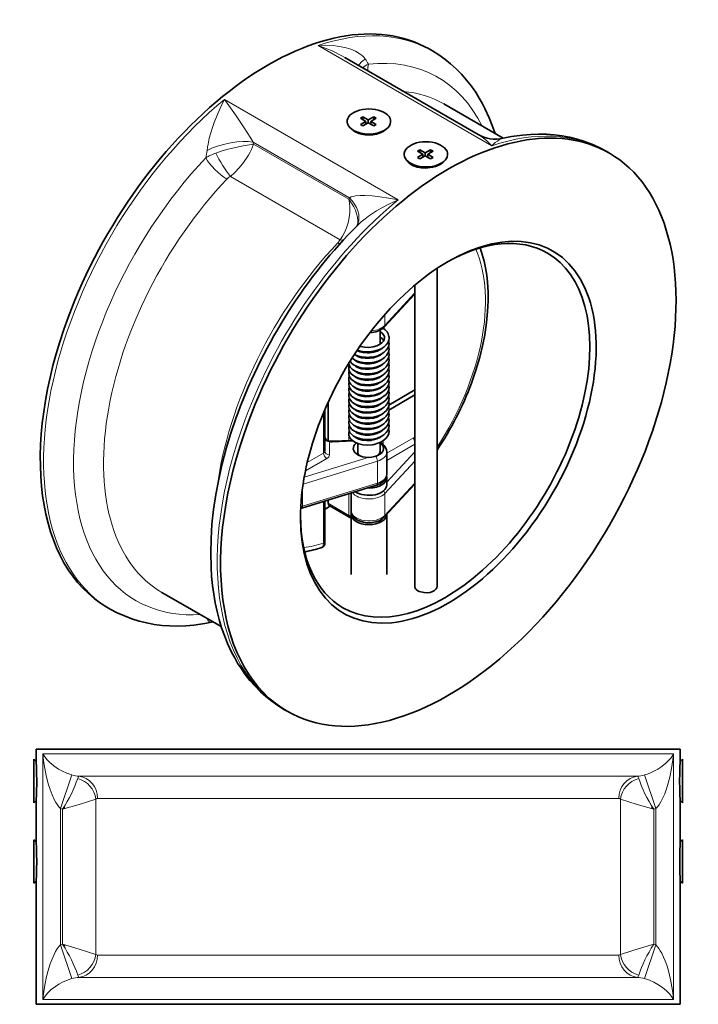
# Model space of a CAD drawing. Extents: x -263 to 826, y 13 to 775.
# Tile 3 of 3: x 523 to 826, y 335 to 775. Entities that reach past the tile are written whole.
import ezdxf

# ---------------------------------------------------------------- set-up
doc = ezdxf.new("R2010")
doc.units = 0

msp = doc.modelspace()

# ---------------------------------------------------------------- linework, layer by layer
at = {"color": 7, "lineweight": 13}
for p, q in [((656.27, 763.33), (733.91, 718.5)), ((691.98, 694.29), (614.34, 739.12)), ((670.21, 695.28), (627.12, 720.16)), ((669.99, 694.63), (627.34, 719.26)), ((666.01, 676.49), (616.98, 704.8)), ((533.21, 336.91), (533.21, 446.71)), ((533.21, 446.71), (605.09, 446.71)), ((815.04, 446.71), (605.09, 446.71)), ((815.04, 336.91), (815.04, 446.71)), ((549.29, 436.76), (609.4, 436.76)), ((798.96, 436.76), (609.4, 436.76)), ((557.61, 426.81), (613.71, 426.81)), ((613.71, 426.81), (790.64, 426.81)), ((556.87, 357.14), (556.87, 426.49)), ((791.37, 426.49), (791.37, 357.14)), ((541.04, 361.35), (541.04, 422.28)), ((541.99, 361.65), (541.99, 421.98)), ((806.26, 421.98), (806.26, 361.65)), ((807.21, 361.35), (807.21, 422.28)), ((557.61, 356.81), (613.71, 356.81)), ((613.71, 356.81), (790.64, 356.81)), ((549.29, 346.86), (609.4, 346.86)), ((609.4, 346.86), (798.96, 346.86)), ((533.21, 336.91), (605.09, 336.91)), ((605.09, 336.91), (815.04, 336.91))]:
    msp.add_line(p, q, dxfattribs=at)
at = {"color": 7, "lineweight": 35, "ltscale": 0.021436}
for p, q in [((707.3, 760.87), (705.82, 761.73)), ((786.43, 715.19), (784.94, 716.05)), ((563.3, 511.46), (561.82, 512.32)), ((642.43, 465.77), (640.94, 466.63))]:
    msp.add_line(p, q, dxfattribs=at)
at = {"color": 7, "lineweight": 35}
for p, q in [((668.13, 757.98), (727.72, 723.58)), ((709.39, 521.63), (709.39, 663.69)), ((699.39, 521.63), (699.39, 656.14)), ((530.12, 448.81), (605.09, 448.81)), ((605.09, 448.81), (818.12, 448.81)), ((530.12, 389.61), (530.12, 334.81)), ((818.12, 389.61), (818.12, 334.81)), ((530.12, 334.81), (605.09, 334.81)), ((605.09, 334.81), (818.12, 334.81))]:
    msp.add_line(p, q, dxfattribs=at)
at = {"color": 7, "lineweight": 35, "ltscale": 0.383372}
msp.add_line((738.93, 721.83), (712.37, 737.16), dxfattribs=at)
at = {"color": 7, "lineweight": 35, "ltscale": 0.016331}
for p, q in [((675.12, 730.79), (676.25, 731.44)), ((681.06, 731.44), (682.19, 730.79)), ((675.12, 728.01), (676.25, 727.36)), ((681.06, 727.36), (682.19, 728.01))]:
    msp.add_line(p, q, dxfattribs=at)
at = {"color": 7, "lineweight": 35, "ltscale": 0.034701}
for p, q in [((675.12, 730.79), (677.52, 729.4)), ((676.25, 731.44), (678.66, 730.05)), ((679.79, 729.4), (682.19, 730.79)), ((675.12, 728.01), (677.52, 729.4)), ((676.25, 727.36), (678.66, 728.75)), ((679.79, 729.4), (682.19, 728.01)), ((700.58, 716.09), (702.98, 714.7)), ((700.58, 713.31), (702.98, 714.7)), ((701.71, 716.74), (704.11, 715.36)), ((701.71, 712.66), (704.11, 714.05)), ((704.11, 715.36), (706.52, 716.74)), ((704.11, 714.05), (706.52, 712.66)), ((705.24, 714.7), (707.65, 716.09)), ((705.24, 714.7), (707.65, 713.31))]:
    msp.add_line(p, q, dxfattribs=at)
at = {"color": 7, "lineweight": 35, "ltscale": 0.01633}
for p, q in [((676.25, 731.44), (676.25, 730.13)), ((681.06, 731.44), (681.06, 730.13)), ((677.52, 729.4), (677.52, 728.09)), ((678.66, 730.05), (678.66, 728.75)), ((679.79, 729.4), (679.79, 728.09)), ((700.58, 716.09), (701.71, 716.74)), ((700.58, 713.31), (701.71, 712.66)), ((701.71, 716.74), (701.71, 715.44)), ((702.98, 714.7), (702.98, 713.4)), ((704.11, 715.36), (704.11, 714.05)), ((705.24, 714.7), (705.24, 713.4)), ((706.52, 716.74), (707.65, 716.09)), ((706.52, 716.74), (706.52, 715.44)), ((706.52, 712.66), (707.65, 713.31))]:
    msp.add_line(p, q, dxfattribs=at)
at = {"color": 7, "lineweight": 35, "ltscale": 0.0347}
for p, q in [((678.66, 730.05), (681.06, 731.44)), ((678.66, 728.75), (681.06, 727.36))]:
    msp.add_line(p, q, dxfattribs=at)
at = {"color": 7, "lineweight": 35, "ltscale": 0.002042}
for p, q in [((677.52, 728.26), (677.67, 728.18)), ((679.65, 728.18), (679.79, 728.26)), ((705.1, 713.48), (705.24, 713.56))]:
    msp.add_line(p, q, dxfattribs=at)
at = {"color": 7, "lineweight": 35, "ltscale": 0.03501}
msp.add_line((674.48, 723.97), (672.05, 725.37), dxfattribs=at)
at = {"color": 7, "lineweight": 35, "ltscale": 0.031139}
msp.add_line((683.65, 724.13), (685.81, 725.37), dxfattribs=at)
at = {"color": 7, "lineweight": 35, "ltscale": 0.002041}
msp.add_line((702.98, 713.56), (703.12, 713.48), dxfattribs=at)
at = {"color": 7, "lineweight": 35, "ltscale": 0.042143}
msp.add_line((700.43, 708.99), (697.51, 710.68), dxfattribs=at)
at = {"color": 7, "lineweight": 35, "ltscale": 0.000251}
msp.add_line((700.4, 709.01), (700.41, 708.99), dxfattribs=at)
at = {"color": 7, "lineweight": 35, "ltscale": 0.031739}
msp.add_line((709.07, 709.41), (711.27, 710.68), dxfattribs=at)
at = {"color": 7, "lineweight": 35, "ltscale": 0.25217}
for p, q in [((699.39, 652.2), (685.69, 637.38)), ((685.69, 552.47), (699.39, 567.28))]:
    msp.add_line(p, q, dxfattribs=at)
at = {"color": 7, "lineweight": 13, "ltscale": 0.246723}
for p, q in [((699.39, 652.69), (685.99, 638.2)), ((685.99, 563.08), (699.39, 577.57)), ((685.99, 553.28), (699.39, 567.77))]:
    msp.add_line(p, q, dxfattribs=at)
at = {"color": 7, "lineweight": 13, "ltscale": 0.05985}
msp.add_line((685.99, 642.98), (685.99, 638.2), dxfattribs=at)
at = {"color": 7, "lineweight": 35, "ltscale": 0.078026}
msp.add_line((683.93, 629.81), (683.93, 636.06), dxfattribs=at)
at = {"color": 7, "lineweight": 13, "ltscale": 0.001334}
msp.add_line((685.31, 637.01), (685.31, 636.91), dxfattribs=at)
at = {"color": 7, "lineweight": 35, "ltscale": 0.003653}
for p, q in [((673.93, 626.78), (673.93, 627.07)), ((673.93, 614.53), (673.93, 614.82)), ((673.93, 612.08), (673.93, 612.37)), ((673.93, 609.63), (673.93, 609.92)), ((673.93, 602.28), (673.93, 602.57))]:
    msp.add_line(p, q, dxfattribs=at)
at = {"color": 7, "lineweight": 35, "ltscale": 0.002287}
msp.add_line((683.93, 627.36), (683.93, 627.55), dxfattribs=at)
at = {"color": 7, "lineweight": 35, "ltscale": 0.002286}
msp.add_line((683.93, 624.92), (683.93, 625.1), dxfattribs=at)
at = {"color": 7, "lineweight": 35, "ltscale": 0.001385}
for p, q in [((684.28, 627.72), (684.38, 627.67)), ((684.28, 620.37), (684.38, 620.32)), ((684.28, 613.02), (684.38, 612.97))]:
    msp.add_line(p, q, dxfattribs=at)
at = {"color": 7, "lineweight": 35, "ltscale": 0.001379}
for p, q in [((684.28, 625.27), (684.38, 625.22)), ((684.28, 608.12), (684.38, 608.07))]:
    msp.add_line(p, q, dxfattribs=at)
at = {"color": 7, "lineweight": 35, "ltscale": 0.001048}
msp.add_line((684.38, 627.77), (684.45, 627.72), dxfattribs=at)
at = {"color": 7, "lineweight": 35, "ltscale": 0.001059}
for p, q in [((684.38, 625.32), (684.45, 625.27)), ((684.38, 598.38), (684.45, 598.32))]:
    msp.add_line(p, q, dxfattribs=at)
at = {"color": 7, "lineweight": 13, "ltscale": 0.015436}
msp.add_line((670, 621.05), (670, 619.82), dxfattribs=at)
at = {"color": 7, "lineweight": 35, "ltscale": 0.003656}
msp.add_line((673.93, 624.33), (673.93, 624.62), dxfattribs=at)
at = {"color": 7, "lineweight": 35, "ltscale": 0.003627}
msp.add_line((673.93, 621.88), (673.93, 622.17), dxfattribs=at)
at = {"color": 7, "lineweight": 35, "ltscale": 0.002304}
msp.add_line((683.93, 622.46), (683.93, 622.65), dxfattribs=at)
at = {"color": 7, "lineweight": 35, "ltscale": 0.001393}
msp.add_line((684.28, 622.82), (684.38, 622.77), dxfattribs=at)
at = {"color": 7, "lineweight": 35, "ltscale": 0.001066}
msp.add_line((684.38, 622.87), (684.45, 622.82), dxfattribs=at)
at = {"color": 7, "lineweight": 35, "ltscale": 0.001056}
msp.add_line((684.38, 620.42), (684.45, 620.37), dxfattribs=at)
at = {"color": 7, "lineweight": 13, "ltscale": 0.014104}
msp.add_line((670, 618.5), (670, 617.37), dxfattribs=at)
at = {"color": 7, "lineweight": 35, "ltscale": 0.003648}
msp.add_line((673.93, 619.43), (673.93, 619.72), dxfattribs=at)
at = {"color": 7, "lineweight": 35, "ltscale": 0.003651}
for p, q in [((673.93, 616.98), (673.93, 617.27)), ((673.93, 607.18), (673.93, 607.47))]:
    msp.add_line(p, q, dxfattribs=at)
at = {"color": 7, "lineweight": 35, "ltscale": 0.002321}
msp.add_line((683.93, 620.02), (683.93, 620.2), dxfattribs=at)
at = {"color": 7, "lineweight": 35, "ltscale": 0.002296}
for p, q in [((683.93, 617.57), (683.93, 617.75)), ((683.93, 607.77), (683.93, 607.95))]:
    msp.add_line(p, q, dxfattribs=at)
at = {"color": 7, "lineweight": 35, "ltscale": 0.00137}
for p, q in [((684.28, 617.92), (684.38, 617.87)), ((684.28, 598.32), (684.38, 598.27))]:
    msp.add_line(p, q, dxfattribs=at)
at = {"color": 7, "lineweight": 35, "ltscale": 0.001038}
msp.add_line((684.38, 617.97), (684.45, 617.92), dxfattribs=at)
at = {"color": 7, "lineweight": 13, "ltscale": 0.014073}
msp.add_line((670, 615.99), (670, 614.87), dxfattribs=at)
at = {"color": 7, "lineweight": 13, "ltscale": 0.015863}
msp.add_line((670, 613.63), (670, 612.36), dxfattribs=at)
at = {"color": 7, "lineweight": 35, "ltscale": 0.002332}
for p, q in [((683.93, 615.12), (683.93, 615.3)), ((683.93, 588.17), (683.93, 588.36))]:
    msp.add_line(p, q, dxfattribs=at)
at = {"color": 7, "lineweight": 35, "ltscale": 0.002307}
msp.add_line((683.93, 612.67), (683.93, 612.85), dxfattribs=at)
at = {"color": 7, "lineweight": 35, "ltscale": 0.001416}
msp.add_line((684.28, 615.47), (684.38, 615.42), dxfattribs=at)
at = {"color": 7, "lineweight": 35, "ltscale": 0.001094}
for p, q in [((684.38, 615.52), (684.45, 615.47)), ((684.38, 610.62), (684.45, 610.57))]:
    msp.add_line(p, q, dxfattribs=at)
at = {"color": 7, "lineweight": 35, "ltscale": 0.001067}
msp.add_line((684.38, 613.07), (684.45, 613.02), dxfattribs=at)
at = {"color": 7, "lineweight": 13, "ltscale": 0.013953}
msp.add_line((670, 611.14), (670, 610.02), dxfattribs=at)
at = {"color": 7, "lineweight": 13, "ltscale": 0.013757}
msp.add_line((670, 608.67), (670, 607.57), dxfattribs=at)
at = {"color": 7, "lineweight": 35, "ltscale": 0.002312}
msp.add_line((683.93, 610.22), (683.93, 610.4), dxfattribs=at)
at = {"color": 7, "lineweight": 35, "ltscale": 0.001422}
msp.add_line((684.28, 610.57), (684.38, 610.52), dxfattribs=at)
at = {"color": 7, "lineweight": 35, "ltscale": 0.00105}
msp.add_line((684.38, 608.17), (684.45, 608.12), dxfattribs=at)
at = {"color": 7, "lineweight": 35, "ltscale": 0.16763}
msp.add_line((687.88, 602.59), (699.39, 609.48), dxfattribs=at)
at = {"color": 7, "lineweight": 35, "ltscale": 0.216396}
msp.add_line((660.69, 603.92), (660.69, 586.61), dxfattribs=at)
at = {"color": 7, "lineweight": 13, "ltscale": 0.013747}
msp.add_line((670, 606.22), (670, 605.12), dxfattribs=at)
at = {"color": 7, "lineweight": 13, "ltscale": 0.01351}
msp.add_line((670, 603.78), (670, 602.7), dxfattribs=at)
at = {"color": 7, "lineweight": 35, "ltscale": 0.003636}
msp.add_line((673.93, 604.73), (673.93, 605.02), dxfattribs=at)
at = {"color": 7, "lineweight": 35, "ltscale": 0.002318}
msp.add_line((683.93, 605.32), (683.93, 605.5), dxfattribs=at)
at = {"color": 7, "lineweight": 35, "ltscale": 0.002301}
for p, q in [((683.93, 602.87), (683.93, 603.05)), ((683.93, 595.52), (683.93, 595.7))]:
    msp.add_line(p, q, dxfattribs=at)
at = {"color": 7, "lineweight": 35, "ltscale": 0.001396}
msp.add_line((684.28, 605.67), (684.38, 605.62), dxfattribs=at)
at = {"color": 7, "lineweight": 35, "ltscale": 0.001389}
for p, q in [((684.28, 603.22), (684.38, 603.17)), ((684.28, 600.77), (684.38, 600.72))]:
    msp.add_line(p, q, dxfattribs=at)
at = {"color": 7, "lineweight": 35, "ltscale": 0.001044}
msp.add_line((684.38, 605.72), (684.45, 605.67), dxfattribs=at)
at = {"color": 7, "lineweight": 35, "ltscale": 0.001071}
msp.add_line((684.38, 603.28), (684.45, 603.22), dxfattribs=at)
at = {"color": 7, "lineweight": 35, "ltscale": 0.16737}
msp.add_line((687.9, 600.27), (699.39, 607.15), dxfattribs=at)
at = {"color": 7, "lineweight": 13, "ltscale": 0.227422}
msp.add_line((658.69, 599.36), (658.69, 581.16), dxfattribs=at)
at = {"color": 7, "lineweight": 35, "ltscale": 0.234439}
msp.add_line((659.27, 600.74), (659.27, 581.98), dxfattribs=at)
at = {"color": 7, "lineweight": 13, "ltscale": 0.012398}
msp.add_line((670, 601.22), (670, 600.23), dxfattribs=at)
at = {"color": 7, "lineweight": 13, "ltscale": 0.013802}
msp.add_line((670, 598.88), (670, 597.77), dxfattribs=at)
at = {"color": 7, "lineweight": 35, "ltscale": 0.003676}
msp.add_line((673.93, 599.83), (673.93, 600.12), dxfattribs=at)
at = {"color": 7, "lineweight": 35, "ltscale": 0.002306}
msp.add_line((683.93, 600.42), (683.93, 600.6), dxfattribs=at)
at = {"color": 7, "lineweight": 35, "ltscale": 0.001063}
msp.add_line((684.38, 600.83), (684.45, 600.77), dxfattribs=at)
at = {"color": 7, "lineweight": 13, "ltscale": 0.015511}
msp.add_line((670, 596.51), (670, 595.27), dxfattribs=at)
at = {"color": 7, "lineweight": 35, "ltscale": 0.003659}
msp.add_line((673.93, 597.38), (673.93, 597.67), dxfattribs=at)
at = {"color": 7, "lineweight": 35, "ltscale": 0.003645}
msp.add_line((673.93, 594.93), (673.93, 595.22), dxfattribs=at)
at = {"color": 7, "lineweight": 35, "ltscale": 0.00233}
msp.add_line((683.93, 597.97), (683.93, 598.16), dxfattribs=at)
at = {"color": 7, "lineweight": 35, "ltscale": 0.001355}
msp.add_line((684.28, 595.87), (684.38, 595.82), dxfattribs=at)
at = {"color": 7, "lineweight": 35, "ltscale": 0.001069}
msp.add_line((684.38, 595.93), (684.45, 595.87), dxfattribs=at)
at = {"color": 7, "lineweight": 13, "ltscale": 0.014116}
msp.add_line((670, 594), (670, 592.87), dxfattribs=at)
at = {"color": 7, "lineweight": 13, "ltscale": 0.013776}
msp.add_line((670, 591.53), (670, 590.43), dxfattribs=at)
at = {"color": 7, "lineweight": 35, "ltscale": 0.003658}
msp.add_line((673.93, 592.48), (673.93, 592.78), dxfattribs=at)
at = {"color": 7, "lineweight": 35, "ltscale": 0.003647}
msp.add_line((673.93, 590.03), (673.93, 590.33), dxfattribs=at)
at = {"color": 7, "lineweight": 35, "ltscale": 0.002315}
msp.add_line((683.93, 593.07), (683.93, 593.26), dxfattribs=at)
at = {"color": 7, "lineweight": 35, "ltscale": 0.002303}
msp.add_line((683.93, 590.62), (683.93, 590.81), dxfattribs=at)
at = {"color": 7, "lineweight": 35, "ltscale": 0.001083}
msp.add_line((684.38, 593.48), (684.45, 593.42), dxfattribs=at)
at = {"color": 7, "lineweight": 13, "ltscale": 0.07231}
msp.add_line((661.27, 580.35), (661.27, 586.13), dxfattribs=at)
at = {"color": 7, "lineweight": 35, "ltscale": 0.112508}
msp.add_line((671.47, 586.79), (662.47, 586.47), dxfattribs=at)
at = {"color": 7, "lineweight": 13, "ltscale": 0.117327}
msp.add_line((671.92, 586.44), (662.54, 586.1), dxfattribs=at)
at = {"color": 7, "lineweight": 13, "ltscale": 0.030595}
msp.add_line((670, 589.18), (670, 586.74), dxfattribs=at)
at = {"color": 7, "lineweight": 13, "ltscale": 0.000562}
msp.add_line((671.42, 586.83), (671.42, 586.79), dxfattribs=at)
at = {"color": 7, "lineweight": 35, "ltscale": 0.003662}
msp.add_line((673.93, 587.58), (673.93, 587.88), dxfattribs=at)
at = {"color": 7, "lineweight": 35, "ltscale": 0.048032}
msp.add_line((673.93, 581.58), (673.93, 585.43), dxfattribs=at)
at = {"color": 7, "lineweight": 35, "ltscale": 0.050233}
msp.add_line((683.93, 581.89), (683.93, 585.91), dxfattribs=at)
at = {"color": 7, "lineweight": 13, "ltscale": 0.021785}
msp.add_line((685.31, 586.69), (685.31, 584.94), dxfattribs=at)
at = {"color": 7, "lineweight": 13, "ltscale": 0.172345}
msp.add_line((698.87, 588.03), (686.93, 581.14), dxfattribs=at)
at = {"color": 7, "lineweight": 13, "ltscale": 0.105946}
msp.add_line((658.69, 581.16), (651.35, 576.93), dxfattribs=at)
at = {"color": 7, "lineweight": 13, "ltscale": 0.179784}
msp.add_line((699.39, 585.07), (686.93, 577.87), dxfattribs=at)
at = {"color": 7, "lineweight": 13, "ltscale": 0.229372}
msp.add_line((686.93, 568.18), (699.39, 581.66), dxfattribs=at)
at = {"color": 7, "lineweight": 35, "ltscale": 0.122475}
msp.add_line((686.93, 571.79), (686.93, 581.58), dxfattribs=at)
at = {"color": 7, "lineweight": 13, "ltscale": 0.434469}
msp.add_line((649.48, 567.27), (682.7, 577.51), dxfattribs=at)
at = {"color": 7, "lineweight": 13, "ltscale": 0.373872}
msp.add_line((649.99, 570.37), (678.57, 579.18), dxfattribs=at)
at = {"color": 7, "lineweight": 13, "ltscale": 0.138206}
msp.add_line((660.1, 578.71), (650.53, 573.19), dxfattribs=at)
at = {"color": 7, "lineweight": 13, "ltscale": 0.122475}
for p, q in [((682.7, 567.71), (682.7, 577.51)), ((685.99, 553.28), (685.99, 563.08))]:
    msp.add_line(p, q, dxfattribs=at)
at = {"color": 7, "lineweight": 13, "ltscale": 0.437267}
msp.add_line((682.7, 567.71), (649.27, 557.41), dxfattribs=at)
at = {"color": 7, "lineweight": 35, "ltscale": 0.040825}
msp.add_line((686.93, 566.89), (686.93, 570.15), dxfattribs=at)
at = {"color": 7, "lineweight": 35, "ltscale": 0.437265}
msp.add_line((682.34, 566.82), (648.91, 556.52), dxfattribs=at)
at = {"color": 7, "lineweight": 13, "ltscale": 0.104738}
msp.add_line((649.27, 565.79), (649.27, 557.41), dxfattribs=at)
at = {"color": 7, "lineweight": 35, "ltscale": 0.098068}
msp.add_line((670.93, 555.46), (670.93, 563.3), dxfattribs=at)
at = {"color": 7, "lineweight": 13, "ltscale": 0.233234}
msp.add_line((658.69, 559.53), (658.69, 540.87), dxfattribs=at)
at = {"color": 7, "lineweight": 35, "ltscale": 0.225282}
msp.add_line((659.27, 559.71), (659.27, 541.69), dxfattribs=at)
at = {"color": 7, "lineweight": 35, "ltscale": 0.017924}
msp.add_line((660.69, 560.14), (660.69, 558.71), dxfattribs=at)
at = {"color": 7, "lineweight": 13, "ltscale": 0.121014}
msp.add_line((670, 563.01), (670, 553.33), dxfattribs=at)
at = {"color": 7, "lineweight": 13, "ltscale": 0.134431}
msp.add_line((660.69, 558.71), (670, 553.33), dxfattribs=at)
at = {"color": 7, "lineweight": 35, "ltscale": 0.134431}
msp.add_line((661.1, 557.8), (670.42, 552.42), dxfattribs=at)
at = {"color": 7, "lineweight": 35, "ltscale": 0.336804}
msp.add_line((670.93, 553.82), (670.93, 526.88), dxfattribs=at)
at = {"color": 7, "lineweight": 35, "ltscale": 0.336601}
msp.add_line((686.93, 553.81), (686.93, 526.88), dxfattribs=at)
at = {"color": 7, "lineweight": 35, "ltscale": 0.010393}
msp.add_line((659.27, 541.69), (659.27, 540.85), dxfattribs=at)
at = {"color": 7, "lineweight": 35, "ltscale": 0.383334}
msp.add_line((612.93, 503.59), (586.38, 518.92), dxfattribs=at)
at = {"color": 7, "lineweight": 35, "ltscale": 0.065}
for p, q in [((530.12, 448.81), (530.12, 443.61)), ((818.12, 448.81), (818.12, 443.61))]:
    msp.add_line(p, q, dxfattribs=at)
at = {"color": 7, "lineweight": 35, "ltscale": 0.228439}
for p, q in [((529.15, 444.35), (529.15, 426.07)), ((819.1, 424.88), (819.1, 443.16)), ((529.15, 408.35), (529.15, 390.07)), ((819.1, 388.88), (819.1, 407.16))]:
    msp.add_line(p, q, dxfattribs=at)
at = {"color": 7, "lineweight": 35, "ltscale": 0.017507}
for p, q in [((530.14, 443.36), (529.15, 444.35)), ((818.11, 443.36), (819.1, 444.35)), ((530.14, 425.87), (529.15, 424.88)), ((818.11, 425.87), (819.1, 424.88))]:
    msp.add_line(p, q, dxfattribs=at)
at = {"color": 7, "lineweight": 35, "ltscale": 0.014894}
for p, q in [((819.1, 443.16), (819.1, 444.35)), ((529.15, 426.07), (529.15, 424.88)), ((819.1, 407.16), (819.1, 408.35)), ((529.15, 390.07), (529.15, 388.88))]:
    msp.add_line(p, q, dxfattribs=at)
at = {"color": 7, "lineweight": 13, "ltscale": 0.198448}
for p, q in [((546.13, 437.32), (541.04, 422.28)), ((802.12, 437.32), (807.21, 422.28)), ((546.13, 346.31), (541.04, 361.35)), ((802.12, 346.31), (807.21, 361.35))]:
    msp.add_line(p, q, dxfattribs=at)
at = {"color": 7, "lineweight": 35, "ltscale": 0.225}
for p, q in [((530.12, 425.61), (530.12, 407.61)), ((818.12, 425.61), (818.12, 407.61))]:
    msp.add_line(p, q, dxfattribs=at)
at = {"color": 7, "lineweight": 35, "ltscale": 0.009246}
for p, q in [((542.97, 422.25), (542.53, 422.84)), ((805.72, 422.84), (805.27, 422.25)), ((542.53, 360.79), (542.97, 361.38))]:
    msp.add_line(p, q, dxfattribs=at)
at = {"color": 7, "lineweight": 35, "ltscale": 0.01749}
for p, q in [((530.14, 407.36), (529.15, 408.35)), ((818.11, 407.36), (819.1, 408.35)), ((530.14, 389.87), (529.15, 388.88)), ((818.11, 389.87), (819.1, 388.88))]:
    msp.add_line(p, q, dxfattribs=at)
at = {"color": 7, "lineweight": 13}
for points in [[(677.31, 757.25), (676.81, 757.92), (676.23, 758.52), (675.46, 759.17), (674.64, 759.76), (672.86, 760.75), (670.81, 761.61), (668.68, 762.27), (666.48, 762.77), (664.78, 763.05), (663.06, 763.25), (659.57, 763.42), (656.27, 763.33)], [(614.34, 739.12), (613.37, 737.29), (611.48, 733.26), (609.76, 728.93), (608.97, 726.66), (608.24, 724.31), (607.56, 721.81), (606.99, 719.21), (606.75, 717.82), (606.59, 716.42)], [(614.34, 739.12), (615.55, 737.52), (619.33, 732.25), (623.15, 726.55), (625.78, 722.39), (627.12, 720.16)], [(733.91, 718.5), (733.3, 719.12), (731.47, 720.84), (729.62, 722.33), (727.72, 723.58)], [(733.91, 718.5), (735.43, 719.88), (736.39, 720.61), (737.22, 721.13), (738.02, 721.53), (738.94, 721.83)], [(610.45, 715.23), (612.92, 716.06), (615.43, 716.79), (617.94, 717.42), (622.64, 718.42), (627.34, 719.26)], [(616.98, 704.8), (618.93, 706.57), (620.76, 708.46), (622.46, 710.46), (624.27, 712.94), (625.13, 714.3), (625.88, 715.66), (626.44, 716.82), (626.91, 717.97), (627.34, 719.26)], [(670.21, 695.28), (671.02, 695.63), (671.95, 695.87), (672.96, 696.04), (674.95, 696.2), (677.04, 696.23), (680.41, 696.07), (683.87, 695.72), (687.9, 695.11), (691.98, 694.29)], [(669.99, 694.63), (670.29, 692.85), (670.43, 691.01), (670.4, 688.7), (670.14, 686.39), (669.66, 684.09), (668.96, 681.85), (668.03, 679.71), (667.1, 678.04), (666.01, 676.49)], [(669.99, 694.63), (671.5, 692.4), (672.14, 691.26), (672.86, 689.71), (673.41, 688.13), (673.79, 686.55), (673.98, 684.88), (673.92, 683.24)], [(673.96, 683.01), (675.53, 684.47), (677.19, 685.84), (678.81, 687.06), (680.48, 688.22), (682.39, 689.45), (684.35, 690.6), (688.12, 692.58), (691.98, 694.29)], [(661.27, 586.13), (661.17, 586.4), (661.1, 586.49), (660.98, 586.55)], [(658.69, 540.87), (658.54, 539.99), (658.29, 539.33), (658.1, 539.08), (657.89, 538.95)], [(606.62, 507.23), (606.9, 506.53), (607.28, 506.06), (607.73, 505.77), (608.1, 505.65), (608.48, 505.6), (609.31, 505.68)], [(541.04, 422.28), (540.34, 423.07), (539.7, 423.92), (539.02, 424.98), (538.4, 426.08), (537.31, 428.38), (536.37, 430.82), (535.56, 433.31), (534.59, 437.12), (533.86, 440.98), (533.47, 443.84), (533.21, 446.71)], [(546.13, 437.32), (543.83, 438.1), (541.9, 438.97), (540.18, 439.91), (538.04, 441.33), (536.25, 442.81), (535.01, 444.09), (533.99, 445.4), (533.21, 446.71)], [(815.04, 446.71), (814.47, 445.72), (813.88, 444.88), (813.2, 444.04), (811.54, 442.4), (809.5, 440.82), (808.02, 439.88), (806.37, 438.98), (804.47, 438.12), (803.33, 437.7), (802.12, 437.32)], [(815.04, 446.71), (814.8, 444.12), (814.26, 440.23), (813.49, 436.38), (812.46, 432.59), (811.85, 430.72), (811.15, 428.89), (810.07, 426.51), (809.38, 425.25), (808.62, 424.03), (807.76, 422.89), (807.21, 422.28)], [(548.72, 435.72), (549.07, 436.55), (549.24, 436.74), (549.29, 436.76)], [(799.53, 435.72), (799.17, 436.55), (799.01, 436.74), (798.96, 436.76)], [(556.87, 426.49), (549.35, 424.11), (541.99, 421.98)], [(791.37, 426.49), (798.9, 424.11), (806.26, 421.98)], [(533.21, 336.91), (533.44, 339.51), (533.98, 343.4), (534.76, 347.25), (535.78, 351.04), (536.4, 352.91), (537.1, 354.74), (538.18, 357.11), (538.86, 358.38), (539.62, 359.6), (540.48, 360.74), (541.04, 361.35)], [(556.87, 357.14), (549.35, 359.52), (541.99, 361.65)], [(806.26, 361.65), (797.34, 359.05), (791.37, 357.14)], [(807.21, 361.35), (807.91, 360.56), (808.54, 359.71), (809.21, 358.68), (809.82, 357.6), (810.64, 355.92), (811.36, 354.2), (812.06, 352.28), (812.68, 350.32), (813.36, 347.79), (813.92, 345.23), (814.38, 342.65), (814.74, 340.06), (815.04, 336.91)], [(548.72, 347.91), (549.07, 347.08), (549.24, 346.89), (549.29, 346.86)], [(798.96, 346.86), (799, 346.89), (799.1, 346.97), (799.4, 347.56), (799.53, 347.91)], [(533.21, 336.91), (534.13, 338.43), (535.36, 339.93), (536.89, 341.39), (538.74, 342.81), (540.22, 343.75), (541.88, 344.65), (543.78, 345.51), (544.91, 345.93), (546.13, 346.31)], [(802.12, 346.31), (804.41, 345.53), (806.35, 344.66), (808.07, 343.72), (810.21, 342.3), (811.99, 340.82), (813.41, 339.34), (814.52, 337.83), (815.04, 336.91)]]:
    msp.add_lwpolyline(points, dxfattribs=at)
at = {"color": 7, "lineweight": 35}
for points in [[(735.31, 723.92), (734.09, 727.49), (732.68, 731.04), (730.8, 735.12), (729.56, 737.5), (728.26, 739.8), (726.83, 742.1), (724.79, 745.05), (722.62, 747.83), (720.32, 750.46), (717.88, 752.93), (715.46, 755.12), (712.85, 757.2), (710.13, 759.12), (707.3, 760.87)], [(685.29, 724.88), (683.89, 724.21), (682.33, 723.73), (680.68, 723.43), (678.99, 723.31), (677.3, 723.38), (675.66, 723.65), (674.12, 724.1), (672.73, 724.75)], [(738.94, 721.83), (742.71, 722.56), (747.59, 723.24), (751.2, 723.54), (754.78, 723.66), (758.32, 723.6), (761.82, 723.35), (765.27, 722.91), (768.67, 722.28), (772.01, 721.46), (775.38, 720.41), (778.66, 719.16), (781.86, 717.7), (784.94, 716.05)], [(698.92, 709.51), (700.61, 708.94), (702.43, 708.62), (704.32, 708.54), (706.21, 708.7), (707.46, 708.93), (708.66, 709.26), (709.77, 709.69), (710.75, 710.18)], [(724.74, 612.45), (726.74, 618.22), (728.44, 623.99), (729.84, 629.73), (730.68, 633.99), (731.51, 639.53), (731.98, 644.37), (732.2, 649.17), (732.18, 653.11), (731.92, 657.54), (731.57, 660.69), (731.05, 663.87), (730.4, 666.92), (729.61, 669.84), (728.61, 672.81)], [(685.69, 637.38), (684.77, 636.57), (683.6, 635.89), (682.07, 635.32), (680.3, 634.98), (679.33, 634.91)], [(683.93, 635.42), (684.86, 634.72), (685.51, 633.96), (685.84, 633.23), (685.92, 632.81)], [(685.25, 636.95), (686.22, 636.19), (687.02, 635.29), (687.55, 634.38), (687.88, 633.28), (687.91, 632.99)], [(687.93, 632.62), (687.78, 631.49), (687.35, 630.46), (686.67, 629.51), (685.72, 628.62), (684.44, 627.8), (682.8, 627.1), (681.09, 626.64), (679.02, 626.39), (676.92, 626.43), (675.11, 626.72), (673.73, 627.14)], [(685.93, 632.62), (685.8, 631.86), (685.39, 631.11), (684.75, 630.42), (683.73, 629.69), (682.43, 629.09), (680.89, 628.64), (678.96, 628.39), (677.02, 628.43), (675.39, 628.71), (674.9, 628.85)], [(687.93, 630.17), (687.78, 629.05), (687.36, 628.03), (686.68, 627.07), (685.75, 626.2), (684.43, 625.35), (682.89, 624.68), (681.18, 624.21), (679.12, 623.95), (678.35, 623.92), (678.05, 623.93)], [(683.93, 632.97), (684.84, 632.29), (685.5, 631.52), (685.58, 631.39)], [(687.93, 627.72), (687.79, 626.66), (687.44, 625.73), (686.8, 624.76), (685.83, 623.81), (684.63, 623), (683.07, 622.29), (681.41, 621.81), (679.4, 621.51), (677.36, 621.5), (675.38, 621.76), (673.69, 622.26), (672.44, 622.85), (671.39, 623.59)], [(672.48, 625.27), (673.82, 624.66), (675.52, 624.18), (677.45, 623.94), (678.05, 623.92)], [(684.83, 625.58), (683.89, 624.89), (682.58, 624.25), (680.93, 623.75), (679.2, 623.51), (677.25, 623.51), (675.61, 623.76), (674.28, 624.17), (673.18, 624.74), (672.57, 625.23)], [(673.59, 626.95), (674.85, 626.42), (676.33, 626.07), (678.08, 625.92)], [(684.81, 628.02), (683.84, 627.31), (682.63, 626.71), (681.01, 626.22), (679.26, 625.96), (678.08, 625.92)], [(687.93, 625.27), (687.8, 624.22), (687.36, 623.13), (686.68, 622.17), (685.76, 621.31), (684.45, 620.46), (682.97, 619.81), (682.59, 619.69)], [(687.93, 622.82), (687.8, 621.77), (687.39, 620.74), (686.67, 619.72), (685.75, 618.84), (684.52, 618.04), (683.02, 617.38), (681.33, 616.9), (679.28, 616.61), (677.25, 616.61), (675.37, 616.87), (673.78, 617.33), (672.41, 617.97), (671.4, 618.68), (670.69, 619.44), (670.32, 620.03)], [(682.6, 619.68), (680.67, 619.22), (678.59, 619.03), (676.56, 619.12), (674.86, 619.44), (673.3, 619.97), (672.06, 620.63), (671.14, 621.38), (670.5, 622.17)], [(684.78, 620.64), (683.84, 619.96), (682.6, 619.36), (681.06, 618.88), (679.15, 618.6), (677.22, 618.61), (675.59, 618.87), (674.2, 619.31), (673.15, 619.87), (672.53, 620.37)], [(672.54, 622.81), (673.29, 622.22), (674.36, 621.69), (675.72, 621.29), (677.39, 621.05), (679.35, 621.07), (681.08, 621.34), (681.99, 621.59)], [(684.8, 623.11), (683.78, 622.38), (682.49, 621.76), (681.99, 621.59)], [(686.21, 616.79), (685.13, 615.96), (683.76, 615.22), (682.01, 614.61), (680.03, 614.23), (677.98, 614.12), (676.03, 614.3), (674.38, 614.67), (672.86, 615.27), (671.73, 615.97), (670.9, 616.73), (670.31, 617.6), (669.99, 618.51), (669.93, 619.15)], [(669.93, 616.7), (670.07, 615.74), (670.52, 614.79), (671.18, 613.99), (672.15, 613.23), (672.93, 612.79)], [(684.79, 618.2), (683.84, 617.51), (682.63, 616.92), (681.05, 616.43), (679.13, 616.15), (677.2, 616.17), (675.57, 616.42), (674.17, 616.87), (673.16, 617.4), (672.57, 617.88)], [(687.93, 617.92), (687.79, 616.86), (687.36, 615.79), (686.65, 614.79), (685.64, 613.86), (684.35, 613.06), (682.7, 612.37), (680.98, 611.93), (678.91, 611.69), (676.95, 611.73), (675.21, 612), (673.51, 612.53), (673.17, 612.68), (673.01, 612.75), (672.93, 612.8)], [(687.93, 620.37), (687.8, 619.32), (687.38, 618.27), (686.68, 617.27), (686.21, 616.79)], [(687.91, 615.03), (687.65, 613.95), (687.08, 612.89), (686.21, 611.9), (685.17, 611.08), (683.74, 610.31), (682.11, 609.74), (680.14, 609.34), (678.1, 609.22), (676.06, 609.39), (674.44, 609.75), (672.91, 610.35), (671.73, 611.07), (670.85, 611.89), (670.31, 612.7), (669.99, 613.62), (669.93, 614.25)], [(669.93, 611.8), (670.06, 610.87), (670.48, 609.96), (671.19, 609.08), (672.17, 608.32), (673.44, 607.66), (675.09, 607.13), (677.02, 606.83)], [(684.79, 613.3), (683.87, 612.63), (682.51, 611.97), (680.93, 611.51), (679.02, 611.25), (677.09, 611.28), (675.47, 611.55), (674.18, 611.97), (673.16, 612.51), (672.54, 613)], [(672.55, 615.45), (673.29, 614.87), (673.81, 614.58)], [(684.73, 615.7), (683.62, 614.93), (682.33, 614.35), (680.68, 613.9), (678.91, 613.69), (677.15, 613.72), (675.5, 613.99), (674.11, 614.45), (673.81, 614.58)], [(687.93, 613.02), (687.8, 611.97), (687.39, 610.95), (686.67, 609.92), (685.76, 609.06), (684.57, 608.27), (682.96, 607.56), (681.27, 607.08), (679.28, 606.81), (677.44, 606.8), (677.02, 606.83)], [(687.93, 610.57), (687.78, 609.46), (687.33, 608.38), (686.6, 607.39), (685.64, 606.52), (684.3, 605.68), (682.75, 605.03), (680.82, 604.55), (678.8, 604.33), (676.73, 604.4), (674.86, 604.74), (673.32, 605.26), (672.11, 605.9), (671.19, 606.63), (670.52, 607.44), (670.09, 608.33), (669.93, 609.24), (669.93, 609.35)], [(684.88, 608.49), (683.95, 607.78), (682.74, 607.17), (681.19, 606.67), (679.47, 606.38), (677.51, 606.35), (675.83, 606.57), (674.29, 607.02), (673.18, 607.59), (672.57, 608.08)], [(672.62, 610.48), (673.43, 609.89), (674.56, 609.37), (676.07, 608.97), (677.19, 608.82)], [(684.81, 610.88), (683.92, 610.21), (682.58, 609.55), (680.92, 609.05), (679.16, 608.81), (677.19, 608.82)], [(687.93, 608.12), (687.8, 607.07), (687.36, 605.99), (686.65, 605), (685.64, 604.06), (684.37, 603.27), (682.76, 602.59), (681.81, 602.31), (681.6, 602.26), (681.49, 602.24)], [(681.49, 602.23), (679.5, 601.93), (677.42, 601.9), (675.52, 602.14), (673.91, 602.58), (672.49, 603.22), (671.45, 603.95), (670.67, 604.78), (670.15, 605.71), (669.94, 606.63), (669.93, 606.9)], [(687.93, 605.67), (687.8, 604.62), (687.36, 603.54), (686.67, 602.57), (685.72, 601.68), (684.53, 600.91), (682.96, 600.21), (681.08, 599.7), (679.05, 599.45), (677.08, 599.47), (675.33, 599.73), (673.7, 600.21), (672.43, 600.81), (671.36, 601.57), (670.62, 602.4), (670.13, 603.33), (670.03, 603.65)], [(672.55, 605.65), (673.28, 605.08), (674.29, 604.58), (675.65, 604.16), (677.32, 603.91), (679.29, 603.92), (681.04, 604.18)], [(684.83, 603.54), (683.8, 602.79), (682.53, 602.18), (680.96, 601.71), (679.22, 601.46), (677.27, 601.46), (675.62, 601.71), (674.23, 602.15), (673.21, 602.68), (672.57, 603.18)], [(684.77, 605.94), (683.76, 605.22), (682.5, 604.62), (681.04, 604.18)], [(687.93, 603.22), (687.8, 602.17), (687.42, 601.2), (686.72, 600.17), (685.76, 599.26), (685.43, 599.02)], [(640.94, 466.63), (638.15, 468.36), (635.46, 470.25), (632.89, 472.3), (630.43, 474.51), (628.02, 476.95), (625.74, 479.54), (623.59, 482.27), (621.59, 485.14), (620.21, 487.33), (618.91, 489.58), (617.68, 491.9), (615.74, 496.06), (614.32, 499.59), (613.09, 503.1), (612, 506.71), (611.05, 510.41), (610.24, 514.2), (609.56, 518.08), (609.02, 522.03), (608.62, 526.06), (608.35, 530.16), (608.19, 536.43), (608.33, 542.84), (608.76, 549.37), (609.48, 555.99), (610.48, 562.71), (611.76, 569.49), (613.32, 576.32), (615.14, 583.2), (617.23, 590.09), (619.58, 596.98), (620.42, 599.27)], [(685.43, 599.01), (684.2, 598.29), (682.62, 597.64), (680.88, 597.21), (678.85, 596.99), (676.84, 597.04), (674.93, 597.37), (673.37, 597.89), (672.2, 598.5), (671.23, 599.24), (670.59, 599.98), (670.13, 600.88), (669.94, 601.82), (669.93, 602)], [(669.93, 599.55), (670.06, 598.63), (670.44, 597.76), (671.11, 596.92), (672.07, 596.13)], [(687.93, 600.77), (687.77, 599.64), (687.35, 598.62), (686.68, 597.67), (685.73, 596.79), (684.46, 595.97), (682.86, 595.27), (681.15, 594.81), (679.06, 594.55), (676.95, 594.58), (675.16, 594.87), (673.59, 595.35), (672.52, 595.86), (672.18, 596.06), (672.07, 596.14)], [(684.27, 600.64), (683.15, 600), (681.63, 599.43), (679.93, 599.09), (677.96, 598.98), (676.26, 599.14), (674.73, 599.51), (673.55, 600.02), (672.68, 600.63), (672.49, 600.81)], [(684.79, 598.61), (683.8, 597.89), (682.49, 597.27), (680.98, 596.82), (679.24, 596.56), (677.27, 596.56), (675.62, 596.81), (674.18, 597.27), (673.18, 597.8)], [(687.71, 596.98), (687.26, 596.02), (686.53, 595.06), (685.54, 594.19), (684.24, 593.4), (682.67, 592.76), (680.73, 592.28), (678.65, 592.08), (676.63, 592.17), (674.78, 592.51), (673.25, 593.04), (672.07, 593.68), (671.11, 594.47), (670.44, 595.31), (670.06, 596.18), (669.93, 597.1)], [(669.93, 594.65), (670.08, 593.66), (670.53, 592.73), (671.21, 591.91), (672.23, 591.13), (673.45, 590.51), (675.03, 590), (675.86, 589.83)], [(684.79, 596.16), (683.83, 595.46), (682.46, 594.81), (681.05, 594.39), (679.32, 594.12), (677.37, 594.11), (675.7, 594.35), (674.36, 594.75), (673.22, 595.32), (672.58, 595.83)], [(687.93, 595.88), (687.8, 594.82), (687.36, 593.74), (686.7, 592.8), (685.78, 591.93), (684.6, 591.14), (683.04, 590.44), (681.19, 589.92), (679.29, 589.66), (677.25, 589.66), (676.21, 589.77), (675.87, 589.84)], [(687.93, 593.43), (687.8, 592.37), (687.36, 591.29), (686.65, 590.3), (685.64, 589.37), (684.35, 588.56), (682.71, 587.88), (680.78, 587.39), (678.76, 587.19), (676.75, 587.26), (674.84, 587.6), (673.32, 588.12), (672.08, 588.78), (671.09, 589.58), (670.45, 590.41), (670.06, 591.28), (669.93, 592.2)], [(680.37, 584.88), (678.22, 584.73), (676.19, 584.88), (674.41, 585.27), (672.89, 585.87), (671.73, 586.58), (670.84, 587.42), (670.26, 588.31), (669.97, 589.21), (669.93, 589.75)], [(672.56, 593.4), (673.29, 592.83), (674.32, 592.31), (675.84, 591.87), (676.2, 591.8)], [(684.79, 591.26), (683.77, 590.53), (682.47, 589.91), (680.92, 589.46), (679.18, 589.21), (677.23, 589.22), (675.59, 589.47), (674.26, 589.89), (673.23, 590.42), (672.58, 590.92)], [(684.81, 593.73), (683.85, 593.02), (682.55, 592.39), (681.03, 591.93), (679.29, 591.67), (677.33, 591.66), (676.2, 591.8)], [(687.93, 590.98), (687.79, 589.92), (687.37, 588.87), (686.67, 587.87), (685.74, 587), (684.5, 586.19), (682.97, 585.51), (681.26, 585.04), (680.59, 584.91), (680.37, 584.89)], [(672.52, 588.53), (673.29, 587.93), (674.46, 587.36), (676.05, 586.93), (677.84, 586.74), (679.84, 586.83), (680.08, 586.86)], [(684.81, 588.82), (683.85, 588.12), (682.49, 587.47), (680.85, 587), (680.08, 586.86)], [(686.93, 581.58), (686.78, 582.67), (686.4, 583.6), (685.72, 584.54), (684.8, 585.36), (683.93, 585.9)], [(682.02, 579.81), (680.16, 579.39), (678.57, 579.18)], [(686.93, 571.79), (686.8, 570.78), (686.38, 569.73), (685.71, 568.81), (684.79, 568), (683.53, 567.27), (682.34, 566.82)], [(685.69, 552.47), (684.78, 551.66), (683.51, 550.93), (681.99, 550.38), (680.23, 550.06), (678.29, 550.01), (676.5, 550.24), (674.96, 550.68), (673.59, 551.33), (672.52, 552.12), (671.71, 553.04), (671.18, 554.05), (670.95, 555.07), (670.93, 555.46)], [(699.39, 521.63), (699.43, 521.27), (699.55, 520.92), (699.79, 520.53), (700.12, 520.17), (700.85, 519.64)], [(700.85, 519.64), (701.46, 519.34), (702.14, 519.09), (703.61, 518.79), (705.15, 518.76), (706.27, 518.91), (707.31, 519.23), (708.21, 519.71), (708.84, 520.27), (709.25, 520.92), (709.39, 521.63)], [(563.3, 511.46), (566.39, 509.81), (569.58, 508.35), (572.87, 507.1), (576.24, 506.05), (579.57, 505.23), (582.97, 504.6), (586.42, 504.16), (589.93, 503.91), (593.47, 503.84), (597.05, 503.96), (600.65, 504.26), (605.53, 504.94), (609.31, 505.68)]]:
    msp.add_lwpolyline(points, dxfattribs=at)
at = {"color": 7, "lineweight": 13}
for centre, radius, start, end in [((646.7, 737.04), 36.69, 29.3396, 33.4387), ((691.14, 752.45), 12.73, 168.3735, 181.8517), ((588.1, 710.37), 40.24, 12.7665, 14.0837), ((585.38, 718.38), 21.3, 345.5159, 354.7207), ((620.58, 698.71), 7.08, 120.5768, 136.3633), ((685.7, 689.82), 16.43, 160.5673, 162.9607), ((660.5, 679.33), 6.2, 315.9351, 332.8007), ((672.51, 688.04), 15.06, 239.897, 243.8622), ((668.65, 689.21), 12.99, 258.2698, 264.7925), ((550.46, 452.81), 16.09, 254.3868, 265.8216), ((797.79, 452.81), 16.09, 274.1784, 285.6132), ((550.38, 449.87), 29.13, 251.2916, 253.2537), ((797.87, 449.87), 29.13, 286.7463, 288.7084), ((550.38, 333.76), 29.13, 106.7463, 108.7084), ((797.87, 333.76), 29.13, 71.2916, 73.2537), ((550.46, 330.82), 16.09, 94.1784, 105.6132), ((797.79, 330.82), 16.09, 74.3869, 85.8216)]:
    msp.add_arc(centre, radius, start, end, dxfattribs=at)
at = {"color": 7, "lineweight": 35}
for centre, radius, start, end in [((682.08, 730.63), 6.59, 299.1858, 316.1288), ((676.03, 730.61), 6.72, 224.3482, 240.5869), ((735.58, 737.21), 15.74, 240.0051, 282.2957), ((702.4, 717.56), 8.77, 240.1102, 246.6681), ((707.38, 716.22), 6.91, 299.1639, 316.3476), ((669.85, 684.84), 4.37, 330.7132, 341.1397), ((679.71, 626.1), 10.07, 59.8084, 65.2355), ((679.69, 623.6), 10.12, 60.2157, 65.2308), ((680.54, 625.02), 6.47, 52.7657, 58.3436), ((679.54, 620.83), 10.47, 62.4335, 65.188), ((683.79, 632.62), 2.15, 359.9914, 5.1722), ((683.72, 630.16), 4.21, 0.0784, 17.0108), ((683.79, 632.62), 4.15, 359.9933, 5.1726), ((683.72, 627.71), 4.21, 0.0825, 16.9292), ((683.71, 625.26), 4.22, 0.0897, 16.9334), ((673.37, 621.63), 3.44, 185.7916, 207.5968), ((683.72, 622.81), 4.22, 0.0751, 16.9584), ((683.72, 620.36), 4.22, 0.0771, 17.0174), ((673.27, 619.14), 3.34, 158.282, 179.8327), ((673.26, 616.69), 3.33, 158.2617, 179.8297), ((683.72, 617.92), 4.21, 0.0816, 17.0184), ((683.71, 615.46), 4.22, 0.0929, 17.0165), ((673.27, 614.24), 3.33, 158.3174, 179.8441), ((673.26, 611.79), 3.33, 158.2304, 179.8334), ((683.71, 613.02), 4.22, 0.0795, 16.9033), ((683.71, 610.57), 4.22, 0.0833, 17.0094), ((684.11, 615.46), 3.82, 353.5741, 0.1712), ((673.27, 609.34), 3.34, 158.2905, 179.8305), ((673.26, 606.89), 3.33, 158.2281, 179.8393), ((683.72, 608.12), 4.21, 0.0844, 16.9725), ((673.27, 604.44), 3.34, 158.2691, 179.826), ((673.21, 604.45), 3.28, 180.0454, 194.0097), ((673.27, 601.99), 3.34, 158.2407, 179.8201), ((683.71, 605.67), 4.22, 0.0873, 16.989), ((683.71, 603.22), 4.22, 0.0777, 16.9388), ((673.26, 599.54), 3.33, 158.3018, 179.8274), ((681.01, 605.28), 5.67, 305.1391, 311.8686), ((683.72, 600.77), 4.21, 0.0824, 17.009), ((683.71, 598.32), 4.22, 0.0781, 16.9491), ((673.27, 597.09), 3.34, 158.2608, 179.8408), ((673.27, 594.64), 3.34, 158.2898, 179.8219), ((675.33, 601.13), 3.97, 224.8787, 237.0601), ((683.78, 598.32), 4.15, 341.0371, 0.0381), ((683.72, 595.87), 4.21, 0.0797, 16.9654), ((683.71, 593.42), 4.22, 0.0927, 16.9731), ((673.27, 592.19), 3.34, 158.2826, 179.8285), ((673.26, 589.74), 3.33, 158.2097, 179.8332), ((683.72, 590.97), 4.21, 0.0792, 16.9251), ((661.27, 588.52), 2, 180.0206, 261.6539), ((662.17, 594.72), 8.26, 261.7555, 272.0981), ((648.33, 558.41), 1.98, 272.2401, 287.1701), ((671.42, 554.15), 2, 240.0027, 255.9458), ((641.02, 590.1), 53.86, 279.8334, 288.2548), ((657.27, 540.86), 2, 288.1423, 0.0665), ((386.22, 434.62), 144.18, 359.999, 3.5778), ((962.02, 434.62), 144.18, 176.4226, 180.0011), ((386.23, 434.61), 144.18, 356.4221, 0.0011), ((962.02, 434.61), 144.18, 179.999, 183.5778), ((378.47, 398.61), 151.92, 0.0035, 3.3995), ((969.76, 398.61), 151.9, 176.5999, 179.9967), ((378.47, 398.62), 151.92, 356.6006, 359.9965), ((969.76, 398.62), 151.9, 180.0034, 183.4)]:
    msp.add_arc(centre, radius, start, end, dxfattribs=at)
for centre, major_axis, ratio, start_param, end_param in [((633.82, 637.02), (72, 124.71), 0.57735, 0.000018, 1.856194), ((678.93, 729.35), (9.73, 0), 0.57735, 5.497555, 10.210378), ((714.43, 590.48), (72, 124.71), 0.57735, 0.000018, 1.856194), ((678.93, 729.35), (9.73, 0), 0.57735, 3.927193, 5.497555), ((704.39, 714.65), (9.73, 0), 0.57735, 5.497555, 10.210378), ((714.43, 590.48), (72, 124.71), 0.57735, 3.141611, 6.283204), ((704.16, 714), (8.77, 0.37), 0.617635, 3.483428, 3.912578), ((704.39, 714.65), (9.73, 0), 0.57735, 3.927193, 5.497555), ((709.33, 593.42), (-70.96, -122.91), 0.586241, 4.276676, 4.993658), ((714.43, 590.48), (46.75, 80.97), 0.57735, 2.355993, 7.068816), ((713.01, 591.3), (45.75, 79.24), 0.57735, 0.000018, 0.773952), ((713.01, 591.3), (45.75, 79.24), 0.57735, 3.141611, 6.283204), ((714.43, 590.48), (46.75, 80.97), 0.57735, 0.78563, 1.856194), ((633.82, 637.02), (72, 124.71), 0.57735, 1.856194, 3.141611), ((670.66, 615.75), (-43.32, -75.02), 0.582879, 1.461232, 1.853663), ((714.43, 590.48), (72, 124.71), 0.57735, 1.856194, 3.141611), ((714.43, 590.48), (46.75, 80.97), 0.57735, 1.856194, 2.355993), ((678.93, 583.22), (7, 0), 0.57735, 2.494139, 3.926991), ((678.93, 583.15), (-6.55, 0), 0.57735, 2.356179, 3.844112), ((678.93, 581.58), (5, 0), 0.57735, 3.141633, 3.736067), ((678.93, 581.88), (-5, 0), 0.57735, 2.502211, 3.142772), ((678.93, 583.22), (7, 0), 0.57735, 3.926991, 4.661529), ((678.93, 583.15), (-6.55, 0), 0.57735, 2.061036, 2.356179), ((678.93, 570.15), (8, 0), 0.57735, 4.625118, 6.283185), ((678.93, 570.15), (8, 0), 0.57735, 0, 0.159992), ((678.93, 566.89), (8, 0), 0.57735, 3.847495, 6.283185), ((655.03, 624.78), (-43.75, -75.78), 0.57735, 0.854023, 0.891499), ((662.1, 559.53), (1, 1.73), 0.57735, 2.356194, 3.141574), ((678.93, 553.82), (-8, 0), 0.57735, 6.1235, 6.283185), ((713.01, 591.3), (45.75, 79.24), 0.57735, 2.36759, 3.141611), ((678.93, 553.82), (-8, 0), 0.57735, 0, 3.138044)]:
    msp.add_ellipse(centre, major_axis=major_axis, ratio=ratio, start_param=start_param, end_param=end_param, dxfattribs=at)
at = {"color": 7, "lineweight": 13}
for centre, major_axis, ratio, start_param, end_param in [((635.3, 636.17), (72, 124.71), 0.57735, 6.283171, 6.861218), ((653.27, 753.78), (25.94, -9.1), 0.363839, 1.093417, 1.582918), ((689.35, 756.08), (15.52, 3.89), 0.361643, 2.363285, 2.783849), ((642.34, 632.1), (67.5, 116.91), 0.57735, 5.915999, 6.678059), ((685.62, 751.08), (11.27, 1.5), 0.511196, 2.16469, 2.496123), ((649.37, 628.04), (63, 109.12), 0.57735, 0.000033, 0.255563), ((635.3, 636.17), (72, 124.71), 0.57735, 0.992763, 3.141578), ((712.94, 591.34), (-72, -124.71), 0.57735, 3.141611, 3.719626), ((615.81, 713.63), (15.52, 3.89), 0.361643, 0.667805, 2.113919), ((642.34, 632.1), (67.5, 116.91), 0.57735, 1.175923, 3.508781), ((618.31, 707.75), (17.02, 2.07), 0.533602, 1.984871, 2.312274), ((612.77, 709.59), (7.25, -6.89), 0.314099, 3.89546, 5.366088), ((614.39, 710.91), (5.25, -8.51), 0.132274, 4.09945, 5.427063), ((649.37, 628.04), (63, 109.12), 0.57735, 1.175923, 3.141626), ((658.89, 688.75), (15.09, -5.33), 0.732039, 0.000002, 1.011202), ((712.94, 591.34), (-72, -124.71), 0.57735, 4.134356, 4.997787), ((698.87, 599.46), (63, 109.12), 0.57735, 1.175923, 2.193555), ((672, 614.98), (41.75, 72.31), 0.57735, 4.612654, 5.883691), ((678.93, 640.37), (8, 0), 0.57735, 4.847634, 5.792946), ((684.22, 638.74), (-1.47, 1.36), 0.72033, 3.141596, 3.72904), ((712.94, 591.34), (72, 124.71), 0.57735, 1.856194, 3.141611), ((661.27, 587.76), (-2, 0), 0.816497, 0, 1.570796), ((662.17, 589.56), (6, 0), 0.57735, 4.56232, 4.77441), ((662.54, 584.47), (-0.07, 2), 0.050608, 5.666798, 6.283182), ((698.87, 584.77), (2, 3.46), 0.57735, 0.60152, 0.785398), ((700.29, 587.22), (1, -1.73), 0.57735, 3.926991, 4.809374), ((657.27, 581.98), (2, 0), 0.57735, 5.497787, 6.283185), ((660.1, 580.35), (-1, 1.73), 0.57735, 0.785398, 2.356194), ((661.27, 581.98), (-2, 0), 0.816497, 0, 1.570796), ((678.93, 581.58), (8, 0), 0.57735, 5.202628, 6.283172), ((657.27, 580.35), (4, 0), 0.57735, 5.497787, 6.283185), ((681.76, 578.53), (0.59, -1.91), 0.384437, 0.895136, 2.185729), ((681.76, 568.73), (0.59, -1.91), 0.384437, 0, 0.895136), ((678.93, 571.79), (8, 0), 0.57735, 5.202628, 6.283172), ((678.93, 565.25), (8, 0), 0.57735, 3.533781, 5.792946), ((684.22, 563.62), (-1.47, 1.36), 0.72033, 3.729039, 4.449217), ((648.33, 558.43), (2, 0), 0.57735, 4.773943, 5.202628), ((648.33, 558.43), (0.59, -1.91), 0.384437, 6.283177, 7.178322), ((678.93, 555.46), (8, 0), 0.57735, 3.141602, 5.792946), ((671.42, 554.15), (-2, 0), 0.57735, 0.785398, 1.32541), ((671.42, 554.15), (-1, -1.73), 0.57735, 5.497787, 6.283173), ((684.22, 553.82), (1.47, -1.36), 0.72033, 6.283147, 6.870632), ((657.27, 541.69), (2, 0), 0.57735, 5.497787, 6.283185), ((672, 614.98), (-41.75, -72.31), 0.57735, 0.399494, 0.557952), ((455.18, 413.43), (93.12, 46.35), 0.480247, 5.613023, 5.833346), ((547.57, 426.49), (6.62, -7.49), 0.885351, 0.906989, 2.234602), ((548.36, 426.81), (0, 10), 0.92471, 4.71239, 6.183018), ((799.88, 426.81), (0, 10), 0.924709, 0.100168, 1.570796), ((800.68, 426.49), (-6.62, -7.49), 0.885351, 4.048582, 5.376196), ((892.85, 413.48), (92.9, -46.31), 0.480573, 3.592193, 3.812776), ((558.14, 420.03), (0.62, -6.78), 0.361914, 3.108726, 3.421397), ((790.1, 420.03), (-0.62, -6.78), 0.361918, 2.861785, 3.174459), ((455.42, 370.15), (92.88, -46.31), 0.480582, 0.450669, 0.671278), ((892.2, 370.03), (92.23, 46.21), 0.48137, 2.46739, 2.688763), ((547.57, 357.14), (-6.62, -7.49), 0.885351, 0.906989, 2.234603), ((548.36, 356.81), (0, 10), 0.92471, 3.24176, 4.712388), ((558.14, 363.59), (-0.62, -6.78), 0.361918, 6.003377, 6.316052), ((790.1, 363.59), (0.62, -6.78), 0.361918, 6.250318, 6.562992), ((799.88, 356.81), (0, 10), 0.92471, 1.570797, 3.041425), ((800.68, 357.14), (6.62, -7.49), 0.885351, 4.048582, 5.376196)]:
    msp.add_ellipse(centre, major_axis=major_axis, ratio=ratio, start_param=start_param, end_param=end_param, dxfattribs=at)

doc.saveas('drawing.dxf')
